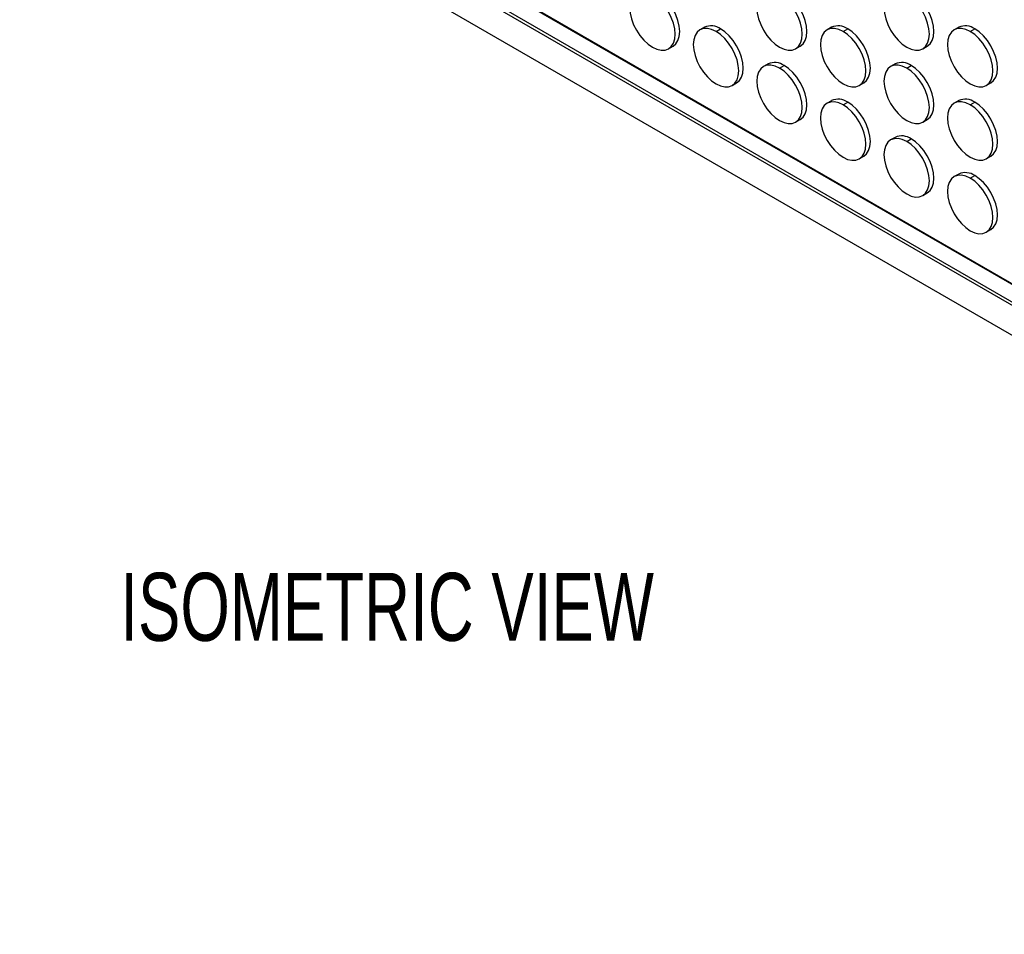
# Model space of a CAD drawing. Header units: millimetres. Extents: x 0 to 2794, y 0 to 2159.
# Tile 6 of 44: x 1997 to 2304, y 901 to 1186. Entities that reach past the tile are written whole.
import ezdxf

# ---------------------------------------------------------------- set-up
doc = ezdxf.new("R2010")
doc.units = ezdxf.units.MM
doc.header["$LTSCALE"] = 10
doc.layers.add('DIMENSIONS', color=140, linetype='Continuous', lineweight=25)
doc.styles.add('SLDTEXTSTYLE0', font='TXT', dxfattribs={"width": 0.7})

msp = doc.modelspace()

# ---------------------------------------------------------------- linework, layer by layer
for p, q in [((2010.71, 1274.4), (2325.99, 1092.39)), ((2010.95, 1274.54), (2657.25, 901.45)), ((2328.12, 1084.66), (2005.08, 1271.15)), ((2006.01, 1271.69), (2327.64, 1086.02)), ((2332.51, 1072.78), (1996.98, 1266.48)), ((2210.31, 1184.01), (2208.89, 1183.2)), ((2249.91, 1184.02), (2248.49, 1183.2)), ((2289.5, 1184.02), (2288.09, 1183.2)), ((2213.89, 1182.7), (2215.31, 1183.52)), ((2253.49, 1182.71), (2254.91, 1183.52)), ((2293.09, 1182.71), (2294.5, 1183.53)), ((2199.09, 1177.31), (2200.51, 1178.12)), ((2238.69, 1177.31), (2240.11, 1178.13)), ((2278.29, 1177.31), (2279.7, 1178.13)), ((2230.11, 1172.58), (2228.69, 1171.77)), ((2233.69, 1171.27), (2235.11, 1172.09)), ((2269.71, 1172.59), (2268.29, 1171.77)), ((2273.29, 1171.28), (2274.71, 1172.09)), ((2218.89, 1165.88), (2220.31, 1166.69)), ((2258.49, 1165.88), (2259.91, 1166.7)), ((2298.09, 1165.88), (2299.5, 1166.7)), ((2249.91, 1161.15), (2248.49, 1160.34)), ((2253.49, 1159.84), (2254.91, 1160.66)), ((2289.5, 1161.16), (2288.09, 1160.34)), ((2293.09, 1159.85), (2294.5, 1160.66)), ((2238.69, 1154.45), (2240.11, 1155.26)), ((2278.29, 1154.45), (2279.7, 1155.27)), ((2269.71, 1149.72), (2268.29, 1148.91)), ((2273.29, 1148.41), (2274.71, 1149.23)), ((2258.49, 1143.02), (2259.91, 1143.83)), ((2298.09, 1143.02), (2299.5, 1143.84)), ((2289.5, 1138.29), (2288.09, 1137.48)), ((2293.09, 1136.98), (2294.5, 1137.8)), ((2278.29, 1131.59), (2279.7, 1132.4)), ((2298.09, 1120.16), (2299.5, 1120.97))]:
    msp.add_line(p, q)
at = {"flags": 128}
for points in [[(2194.1, 1194.13), (2192.72, 1194.77), (2191.39, 1195.07), (2190.17, 1195.02), (2189.1, 1194.63), (2188.22, 1193.9), (2187.56, 1192.86), (2187.16, 1191.56), (2187.02, 1190.05), (2187.16, 1188.38), (2187.56, 1186.61), (2188.22, 1184.82), (2189.1, 1183.08), (2190.17, 1181.45), (2191.39, 1179.98), (2192.72, 1178.75), (2194.1, 1177.8)], [(2194.1, 1177.8), (2195.47, 1177.16), (2196.8, 1176.86), (2198.02, 1176.91), (2199.1, 1177.31), (2199.97, 1178.04), (2200.63, 1179.07), (2201.03, 1180.37), (2201.17, 1181.88), (2201.03, 1183.56), (2200.63, 1185.32), (2199.97, 1187.11), (2199.1, 1188.85), (2198.02, 1190.49), (2196.8, 1191.95), (2195.47, 1193.18), (2194.1, 1194.13)], [(2200.51, 1178.12), (2200.51, 1178.12), (2201.39, 1178.85), (2202.04, 1179.89), (2202.44, 1181.19), (2202.58, 1182.7), (2202.44, 1184.37), (2202.04, 1186.14), (2201.39, 1187.93), (2200.51, 1189.67), (2199.44, 1191.3), (2198.22, 1192.76), (2196.89, 1194), (2195.51, 1194.95)], [(2233.69, 1194.14), (2232.31, 1194.78), (2230.99, 1195.08), (2229.76, 1195.03), (2228.69, 1194.63), (2227.81, 1193.9), (2227.16, 1192.87), (2226.76, 1191.57), (2226.62, 1190.05), (2226.76, 1188.38), (2227.16, 1186.62), (2227.81, 1184.83), (2228.69, 1183.08), (2229.76, 1181.45), (2230.99, 1179.99), (2232.31, 1178.76), (2233.69, 1177.8)], [(2233.69, 1177.8), (2235.07, 1177.17), (2236.4, 1176.86), (2237.62, 1176.91), (2238.69, 1177.31), (2239.57, 1178.04), (2240.23, 1179.07), (2240.63, 1180.37), (2240.76, 1181.89), (2240.63, 1183.56), (2240.23, 1185.32), (2239.57, 1187.11), (2238.69, 1188.86), (2237.62, 1190.49), (2236.4, 1191.95), (2235.07, 1193.18), (2233.69, 1194.14)], [(2240.11, 1178.13), (2240.11, 1178.13), (2240.99, 1178.86), (2241.64, 1179.89), (2242.04, 1181.19), (2242.18, 1182.7), (2242.04, 1184.38), (2241.64, 1186.14), (2240.99, 1187.93), (2240.11, 1189.67), (2239.04, 1191.31), (2237.81, 1192.77), (2236.49, 1194), (2235.11, 1194.95)], [(2273.29, 1194.14), (2271.91, 1194.78), (2270.59, 1195.08), (2269.36, 1195.03), (2268.29, 1194.63), (2267.41, 1193.9), (2266.76, 1192.87), (2266.36, 1191.57), (2266.22, 1190.06), (2266.36, 1188.38), (2266.76, 1186.62), (2267.41, 1184.83), (2268.29, 1183.09), (2269.36, 1181.45), (2270.59, 1179.99), (2271.91, 1178.76), (2273.29, 1177.81)], [(2273.29, 1177.81), (2274.67, 1177.17), (2276, 1176.87), (2277.22, 1176.92), (2278.29, 1177.31), (2279.17, 1178.04), (2279.82, 1179.08), (2280.23, 1180.38), (2280.36, 1181.89), (2280.23, 1183.56), (2279.82, 1185.33), (2279.17, 1187.12), (2278.29, 1188.86), (2277.22, 1190.5), (2276, 1191.96), (2274.67, 1193.19), (2273.29, 1194.14)], [(2279.7, 1178.13), (2279.71, 1178.13), (2280.58, 1178.86), (2281.24, 1179.89), (2281.64, 1181.19), (2281.78, 1182.71), (2281.64, 1184.38), (2281.24, 1186.14), (2280.58, 1187.93), (2279.71, 1189.68), (2278.63, 1191.31), (2277.41, 1192.77), (2276.08, 1194), (2274.71, 1194.96)], [(2213.89, 1182.7), (2212.51, 1183.34), (2211.19, 1183.64), (2209.97, 1183.59), (2208.89, 1183.2), (2208.01, 1182.47), (2207.36, 1181.43), (2206.96, 1180.13), (2206.82, 1178.62), (2206.96, 1176.95), (2207.36, 1175.18), (2208.01, 1173.39), (2208.89, 1171.65), (2209.97, 1170.02), (2211.19, 1168.56), (2212.51, 1167.32), (2213.89, 1166.37)], [(2213.89, 1166.37), (2215.27, 1165.73), (2216.6, 1165.43), (2217.82, 1165.48), (2218.89, 1165.88), (2219.77, 1166.61), (2220.43, 1167.64), (2220.83, 1168.94), (2220.97, 1170.45), (2220.83, 1172.13), (2220.43, 1173.89), (2219.77, 1175.68), (2218.89, 1177.42), (2217.82, 1179.06), (2216.6, 1180.52), (2215.27, 1181.75), (2213.89, 1182.7)], [(2220.31, 1166.69), (2220.31, 1166.69), (2221.19, 1167.42), (2221.84, 1168.46), (2222.24, 1169.76), (2222.38, 1171.27), (2222.24, 1172.94), (2221.84, 1174.71), (2221.19, 1176.5), (2220.31, 1178.24), (2219.24, 1179.87), (2218.01, 1181.34), (2216.69, 1182.57), (2215.31, 1183.52)], [(2253.49, 1182.71), (2252.11, 1183.35), (2250.79, 1183.65), (2249.56, 1183.6), (2248.49, 1183.2), (2247.61, 1182.47), (2246.96, 1181.44), (2246.56, 1180.14), (2246.42, 1178.62), (2246.56, 1176.95), (2246.96, 1175.19), (2247.61, 1173.4), (2248.49, 1171.65), (2249.56, 1170.02), (2250.79, 1168.56), (2252.11, 1167.33), (2253.49, 1166.38)], [(2253.49, 1166.38), (2254.87, 1165.74), (2256.2, 1165.43), (2257.42, 1165.48), (2258.49, 1165.88), (2259.37, 1166.61), (2260.02, 1167.64), (2260.43, 1168.94), (2260.56, 1170.46), (2260.43, 1172.13), (2260.02, 1173.89), (2259.37, 1175.68), (2258.49, 1177.43), (2257.42, 1179.06), (2256.2, 1180.52), (2254.87, 1181.75), (2253.49, 1182.71)], [(2259.91, 1166.7), (2259.91, 1166.7), (2260.79, 1167.43), (2261.44, 1168.46), (2261.84, 1169.76), (2261.98, 1171.27), (2261.84, 1172.95), (2261.44, 1174.71), (2260.79, 1176.5), (2259.91, 1178.24), (2258.83, 1179.88), (2257.61, 1181.34), (2256.29, 1182.57), (2254.91, 1183.52)], [(2293.09, 1182.71), (2291.71, 1183.35), (2290.38, 1183.65), (2289.16, 1183.6), (2288.09, 1183.2), (2287.21, 1182.47), (2286.56, 1181.44), (2286.15, 1180.14), (2286.02, 1178.63), (2286.15, 1176.95), (2286.56, 1175.19), (2287.21, 1173.4), (2288.09, 1171.66), (2289.16, 1170.02), (2290.38, 1168.56), (2291.71, 1167.33), (2293.09, 1166.38)], [(2293.09, 1166.38), (2294.47, 1165.74), (2295.8, 1165.44), (2297.02, 1165.49), (2298.09, 1165.88), (2298.97, 1166.61), (2299.62, 1167.65), (2300.03, 1168.95), (2300.16, 1170.46), (2300.03, 1172.13), (2299.62, 1173.9), (2298.97, 1175.69), (2298.09, 1177.43), (2297.02, 1179.07), (2295.8, 1180.53), (2294.47, 1181.76), (2293.09, 1182.71)], [(2299.5, 1166.7), (2299.5, 1166.7), (2300.38, 1167.43), (2301.04, 1168.46), (2301.44, 1169.76), (2301.58, 1171.28), (2301.44, 1172.95), (2301.04, 1174.71), (2300.38, 1176.5), (2299.5, 1178.25), (2298.43, 1179.88), (2297.21, 1181.34), (2295.88, 1182.57), (2294.5, 1183.53)], [(2233.69, 1171.27), (2232.31, 1171.91), (2230.99, 1172.21), (2229.76, 1172.16), (2228.69, 1171.77), (2227.81, 1171.04), (2227.16, 1170), (2226.76, 1168.7), (2226.62, 1167.19), (2226.76, 1165.52), (2227.16, 1163.75), (2227.81, 1161.96), (2228.69, 1160.22), (2229.76, 1158.59), (2230.99, 1157.13), (2232.31, 1155.9), (2233.69, 1154.94)], [(2240.11, 1155.26), (2240.11, 1155.26), (2240.99, 1155.99), (2241.64, 1157.03), (2242.04, 1158.33), (2242.18, 1159.84), (2242.04, 1161.51), (2241.64, 1163.28), (2240.99, 1165.07), (2240.11, 1166.81), (2239.04, 1168.45), (2237.81, 1169.91), (2236.49, 1171.14), (2235.11, 1172.09)], [(2273.29, 1171.28), (2271.91, 1171.92), (2270.59, 1172.22), (2269.36, 1172.17), (2268.29, 1171.77), (2267.41, 1171.04), (2266.76, 1170.01), (2266.36, 1168.71), (2266.22, 1167.19), (2266.36, 1165.52), (2266.76, 1163.76), (2267.41, 1161.97), (2268.29, 1160.22), (2269.36, 1158.59), (2270.59, 1157.13), (2271.91, 1155.9), (2273.29, 1154.95)], [(2279.7, 1155.27), (2279.71, 1155.27), (2280.58, 1156), (2281.24, 1157.03), (2281.64, 1158.33), (2281.78, 1159.85), (2281.64, 1161.52), (2281.24, 1163.28), (2280.58, 1165.07), (2279.71, 1166.81), (2278.63, 1168.45), (2277.41, 1169.91), (2276.08, 1171.14), (2274.71, 1172.09)], [(2233.69, 1154.94), (2235.07, 1154.3), (2236.4, 1154), (2237.62, 1154.05), (2238.69, 1154.45), (2239.57, 1155.18), (2240.23, 1156.21), (2240.63, 1157.51), (2240.76, 1159.03), (2240.63, 1160.7), (2240.23, 1162.46), (2239.57, 1164.25), (2238.69, 1165.99), (2237.62, 1167.63), (2236.4, 1169.09), (2235.07, 1170.32), (2233.69, 1171.27)], [(2273.29, 1154.95), (2274.67, 1154.31), (2276, 1154), (2277.22, 1154.05), (2278.29, 1154.45), (2279.17, 1155.18), (2279.82, 1156.21), (2280.23, 1157.51), (2280.36, 1159.03), (2280.23, 1160.7), (2279.82, 1162.46), (2279.17, 1164.25), (2278.29, 1166), (2277.22, 1167.63), (2276, 1169.09), (2274.67, 1170.32), (2273.29, 1171.28)], [(2253.49, 1159.84), (2252.11, 1160.48), (2250.79, 1160.78), (2249.56, 1160.73), (2248.49, 1160.34), (2247.61, 1159.61), (2246.96, 1158.57), (2246.56, 1157.27), (2246.42, 1155.76), (2246.56, 1154.09), (2246.96, 1152.32), (2247.61, 1150.54), (2248.49, 1148.79), (2249.56, 1147.16), (2250.79, 1145.7), (2252.11, 1144.47), (2253.49, 1143.51)], [(2253.49, 1143.51), (2254.87, 1142.87), (2256.2, 1142.57), (2257.42, 1142.62), (2258.49, 1143.02), (2259.37, 1143.75), (2260.02, 1144.78), (2260.43, 1146.08), (2260.56, 1147.6), (2260.43, 1149.27), (2260.02, 1151.03), (2259.37, 1152.82), (2258.49, 1154.56), (2257.42, 1156.2), (2256.2, 1157.66), (2254.87, 1158.89), (2253.49, 1159.84)], [(2259.91, 1143.83), (2259.91, 1143.83), (2260.79, 1144.56), (2261.44, 1145.6), (2261.84, 1146.9), (2261.98, 1148.41), (2261.84, 1150.08), (2261.44, 1151.85), (2260.79, 1153.64), (2259.91, 1155.38), (2258.83, 1157.02), (2257.61, 1158.48), (2256.29, 1159.71), (2254.91, 1160.66)], [(2293.09, 1159.85), (2291.71, 1160.49), (2290.38, 1160.79), (2289.16, 1160.74), (2288.09, 1160.34), (2287.21, 1159.61), (2286.56, 1158.58), (2286.15, 1157.28), (2286.02, 1155.76), (2286.15, 1154.09), (2286.56, 1152.33), (2287.21, 1150.54), (2288.09, 1148.79), (2289.16, 1147.16), (2290.38, 1145.7), (2291.71, 1144.47), (2293.09, 1143.52)], [(2293.09, 1143.52), (2294.47, 1142.88), (2295.8, 1142.58), (2297.02, 1142.62), (2298.09, 1143.02), (2298.97, 1143.75), (2299.62, 1144.79), (2300.03, 1146.08), (2300.16, 1147.6), (2300.03, 1149.27), (2299.62, 1151.03), (2298.97, 1152.82), (2298.09, 1154.57), (2297.02, 1156.2), (2295.8, 1157.66), (2294.47, 1158.89), (2293.09, 1159.85)], [(2299.5, 1143.84), (2299.5, 1143.84), (2300.38, 1144.57), (2301.04, 1145.6), (2301.44, 1146.9), (2301.58, 1148.42), (2301.44, 1150.09), (2301.04, 1151.85), (2300.38, 1153.64), (2299.5, 1155.38), (2298.43, 1157.02), (2297.21, 1158.48), (2295.88, 1159.71), (2294.5, 1160.66)], [(2273.29, 1148.41), (2271.91, 1149.05), (2270.59, 1149.35), (2269.36, 1149.3), (2268.29, 1148.91), (2267.41, 1148.18), (2266.76, 1147.14), (2266.36, 1145.84), (2266.22, 1144.33), (2266.36, 1142.66), (2266.76, 1140.89), (2267.41, 1139.11), (2268.29, 1137.36), (2269.36, 1135.73), (2270.59, 1134.27), (2271.91, 1133.04), (2273.29, 1132.08)], [(2273.29, 1132.08), (2274.67, 1131.44), (2276, 1131.14), (2277.22, 1131.19), (2278.29, 1131.59), (2279.17, 1132.32), (2279.82, 1133.35), (2280.23, 1134.65), (2280.36, 1136.17), (2280.23, 1137.84), (2279.82, 1139.6), (2279.17, 1141.39), (2278.29, 1143.14), (2277.22, 1144.77), (2276, 1146.23), (2274.67, 1147.46), (2273.29, 1148.41)], [(2279.7, 1132.4), (2279.71, 1132.4), (2280.58, 1133.13), (2281.24, 1134.17), (2281.64, 1135.47), (2281.78, 1136.98), (2281.64, 1138.65), (2281.24, 1140.42), (2280.58, 1142.21), (2279.71, 1143.95), (2278.63, 1145.59), (2277.41, 1147.05), (2276.08, 1148.28), (2274.71, 1149.23)], [(2293.09, 1136.98), (2291.71, 1137.62), (2290.38, 1137.92), (2289.16, 1137.88), (2288.09, 1137.48), (2287.21, 1136.75), (2286.56, 1135.71), (2286.15, 1134.41), (2286.02, 1132.9), (2286.15, 1131.23), (2286.56, 1129.46), (2287.21, 1127.68), (2288.09, 1125.93), (2289.16, 1124.3), (2290.38, 1122.84), (2291.71, 1121.61), (2293.09, 1120.65)], [(2293.09, 1120.65), (2294.47, 1120.01), (2295.8, 1119.71), (2297.02, 1119.76), (2298.09, 1120.16), (2298.97, 1120.89), (2299.62, 1121.92), (2300.03, 1123.22), (2300.16, 1124.74), (2300.03, 1126.41), (2299.62, 1128.17), (2298.97, 1129.96), (2298.09, 1131.71), (2297.02, 1133.34), (2295.8, 1134.8), (2294.47, 1136.03), (2293.09, 1136.98)], [(2299.5, 1120.97), (2299.5, 1120.97), (2300.38, 1121.7), (2301.04, 1122.74), (2301.44, 1124.04), (2301.58, 1125.55), (2301.44, 1127.22), (2301.04, 1128.99), (2300.38, 1130.78), (2299.5, 1132.52), (2298.43, 1134.16), (2297.21, 1135.62), (2295.88, 1136.85), (2294.5, 1137.8)]]:
    msp.add_lwpolyline(points, dxfattribs=at)
for centre in [(2212.38, 1179.43), (2251.98, 1179.43), (2291.57, 1179.44), (2232.18, 1168), (2271.78, 1168), (2251.98, 1156.57), (2291.57, 1156.57), (2271.78, 1145.14), (2291.57, 1133.71)]:
    msp.add_arc(centre, 5.03, 54.3824, 114.3071)

# ---------------------------------------------------------------- texts
at = {"layer": 'DIMENSIONS', "insert": (2028.33, 1014.05), "char_height": 21.1667, "attachment_point": 1, "style": 'SLDTEXTSTYLE0'}
msp.add_mtext('ISOMETRIC VIEW', dxfattribs=at)

doc.saveas('drawing.dxf')
